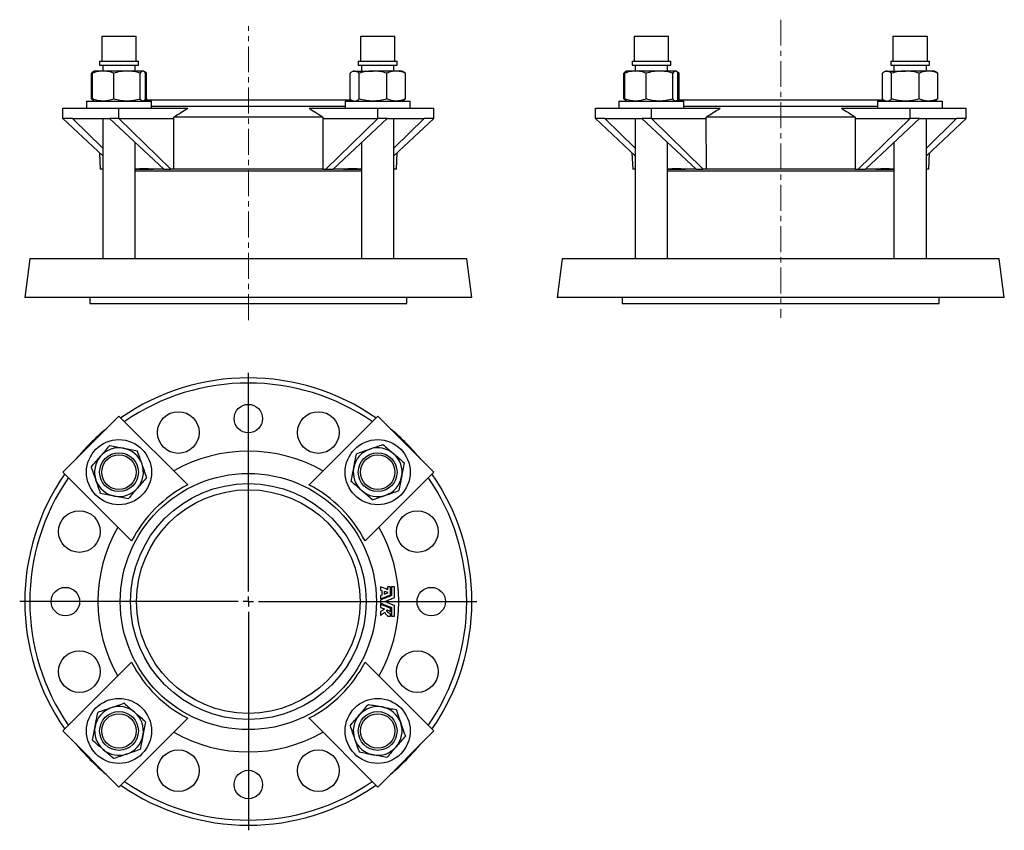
# Model space of a CAD drawing. Header units: millimetres. Extents: x 70 to 555, y 16 to 415.
import ezdxf

# ---------------------------------------------------------------- set-up
doc = ezdxf.new("R2010")
doc.units = ezdxf.units.MM
doc.linetypes.add('CENTERX2', pattern=[20.32, 12.7, -2.54, 2.54, -2.54])
doc.layers.add('FORMAT', color=7, linetype='Continuous')

# ---------------------------------------------------------------- blocks, each defined once
blk = doc.blocks.new('SW_CENTERMARKSYMBOL_0')
at = {"layer": 'FORMAT', "color": 0}
for p, q in [((0, 5), (0, 112.5)), ((-5, 0), (-112.5, 0)), ((0, 0), (-2.5, 0)), ((0, 0), (0, 2.5)), ((0, 0), (0, -2.5)), ((0, 0), (2.5, 0)), ((5, 0), (112.5, 0)), ((0, -5), (0, -112.5))]:
    blk.add_line(p, q, dxfattribs=at)

msp = doc.modelspace()

# ---------------------------------------------------------------- linework, layer by layer
at = {"color": 7, "linetype": 'Continuous', "lineweight": 25}
for p, q in [((110.59, 406.52), (110.59, 394.25)), ((110.59, 406.52), (119.09, 406.52)), ((119.09, 406.52), (127.59, 406.52)), ((127.59, 394.25), (127.59, 406.52)), ((237.87, 406.52), (237.87, 394.25)), ((237.87, 406.52), (254.87, 406.52)), ((254.87, 394.25), (254.87, 406.52)), ((372.54, 406.52), (372.54, 394.25)), ((372.54, 406.52), (381.04, 406.52)), ((381.04, 406.52), (389.54, 406.52)), ((389.54, 394.25), (389.54, 406.52)), ((499.82, 406.52), (499.82, 394.25)), ((499.82, 406.52), (516.82, 406.52)), ((516.82, 394.25), (516.82, 406.52)), ((109.57, 394.25), (109.57, 392.25)), ((109.57, 394.25), (119.09, 394.25)), ((119.09, 394.25), (128.62, 394.25)), ((128.62, 392.25), (128.62, 394.25)), ((236.85, 394.25), (236.85, 392.25)), ((236.85, 394.25), (255.9, 394.25)), ((255.9, 392.25), (255.9, 394.25)), ((371.52, 394.25), (371.52, 392.25)), ((371.52, 394.25), (381.04, 394.25)), ((381.04, 394.25), (390.57, 394.25)), ((390.57, 392.25), (390.57, 394.25)), ((498.8, 394.25), (498.8, 392.25)), ((498.8, 394.25), (517.85, 394.25)), ((517.85, 392.25), (517.85, 394.25)), ((105.49, 375.59), (105.49, 388.25)), ((106.01, 375.59), (106.01, 388.25)), ((106.87, 389.19), (106.39, 388.91)), ((107.09, 389.32), (106.87, 389.19)), ((111.25, 389.32), (107.09, 389.32)), ((109.57, 392.25), (119.09, 392.25)), ((111.09, 392.25), (111.09, 389.32)), ((123.03, 389.32), (111.25, 389.32)), ((116.49, 375.59), (116.49, 388.25)), ((119.09, 392.25), (128.62, 392.25)), ((130.88, 389.32), (123.03, 389.32)), ((127.09, 389.32), (127.09, 392.25)), ((129.58, 375.59), (129.58, 388.25)), ((131.09, 389.32), (130.88, 389.32)), ((131.31, 389.19), (131.09, 389.32)), ((131.8, 388.91), (131.35, 389.18)), ((132.7, 388.25), (131.97, 388.55)), ((132.18, 375.59), (132.18, 388.25)), ((132.7, 375.59), (132.7, 388.25)), ((232.76, 375.59), (232.76, 388.25)), ((234.37, 389.32), (233.67, 388.91)), ((235.04, 389.32), (234.37, 389.32)), ((235.04, 389.32), (244.12, 389.32)), ((236.85, 392.25), (255.9, 392.25)), ((237.31, 375.59), (237.31, 388.25)), ((238.37, 392.25), (238.37, 389.32)), ((255.45, 389.32), (244.12, 389.32)), ((250.92, 375.59), (250.92, 388.25)), ((254.37, 389.32), (254.37, 392.25)), ((258.37, 389.32), (255.45, 389.32)), ((259.08, 388.91), (258.37, 389.32)), ((259.98, 375.59), (259.98, 388.25)), ((367.43, 375.59), (367.43, 388.25)), ((367.95, 375.59), (367.95, 388.25)), ((368.82, 389.19), (368.34, 388.91)), ((369.04, 389.32), (368.82, 389.19)), ((373.19, 389.32), (369.04, 389.32)), ((371.52, 392.25), (381.04, 392.25)), ((373.04, 392.25), (373.04, 389.32)), ((384.98, 389.32), (373.19, 389.32)), ((378.44, 375.59), (378.44, 388.25)), ((381.04, 392.25), (390.57, 392.25)), ((392.83, 389.32), (384.98, 389.32)), ((389.04, 389.32), (389.04, 392.25)), ((391.52, 375.59), (391.52, 388.25)), ((393.04, 389.32), (392.83, 389.32)), ((393.26, 389.19), (393.04, 389.32)), ((393.75, 388.91), (393.3, 389.18)), ((394.65, 388.25), (393.92, 388.55)), ((394.13, 375.59), (394.13, 388.25)), ((394.65, 375.59), (394.65, 388.25)), ((494.71, 375.59), (494.71, 388.25)), ((496.32, 389.32), (495.62, 388.91)), ((496.99, 389.32), (496.32, 389.32)), ((496.99, 389.32), (506.06, 389.32)), ((498.8, 392.25), (517.85, 392.25)), ((499.26, 375.59), (499.26, 388.25)), ((500.32, 392.25), (500.32, 389.32)), ((517.4, 389.32), (506.06, 389.32)), ((512.87, 375.59), (512.87, 388.25)), ((516.32, 389.32), (516.32, 392.25)), ((520.32, 389.32), (517.4, 389.32)), ((521.03, 388.91), (520.32, 389.32)), ((521.93, 375.59), (521.93, 388.25)), ((103.09, 374.52), (103.09, 371.02)), ((103.09, 374.52), (119.78, 374.52)), ((106.39, 374.93), (106.87, 374.65)), ((106.87, 374.65), (107.09, 374.52)), ((119.78, 374.52), (135.09, 374.52)), ((131.09, 374.52), (131.31, 374.65)), ((233.53, 375.02), (131.75, 375.02)), ((132.7, 375.59), (131.97, 375.29)), ((135.09, 371.02), (135.09, 374.52)), ((230.37, 374.52), (230.37, 371.02)), ((230.37, 374.52), (262.37, 374.52)), ((233.67, 374.93), (234.37, 374.52)), ((258.37, 374.52), (259.08, 374.93)), ((262.37, 371.02), (262.37, 374.52)), ((365.04, 374.52), (365.04, 371.02)), ((365.04, 374.52), (381.72, 374.52)), ((368.34, 374.93), (368.82, 374.65)), ((368.82, 374.65), (369.04, 374.52)), ((381.72, 374.52), (397.04, 374.52)), ((393.04, 374.52), (393.26, 374.65)), ((495.47, 375.02), (393.69, 375.02)), ((394.65, 375.59), (393.92, 375.29)), ((397.04, 371.02), (397.04, 374.52)), ((492.32, 374.52), (492.32, 371.02)), ((492.32, 374.52), (524.32, 374.52)), ((495.62, 374.93), (496.32, 374.52)), ((520.32, 374.52), (521.03, 374.93)), ((524.32, 371.02), (524.32, 374.52)), ((91.52, 366.02), (91.52, 371.02)), ((91.52, 371.02), (119.09, 371.02)), ((119.09, 366.02), (119.09, 371.02)), ((119.09, 371.02), (152.89, 371.02)), ((230.37, 371.82), (135.09, 371.82)), ((212.58, 371.02), (246.37, 371.02)), ((246.37, 366.02), (246.37, 371.02)), ((246.37, 371.02), (273.95, 371.02)), ((273.95, 366.02), (273.95, 371.02)), ((353.46, 366.02), (353.46, 371.02)), ((353.46, 371.02), (381.04, 371.02)), ((381.04, 366.02), (381.04, 371.02)), ((381.04, 371.02), (414.84, 371.02)), ((492.32, 371.82), (397.04, 371.82)), ((474.53, 371.02), (508.32, 371.02)), ((508.32, 366.02), (508.32, 371.02)), ((508.32, 371.02), (535.9, 371.02)), ((535.9, 366.02), (535.9, 371.02)), ((96.23, 366.02), (91.52, 366.02)), ((91.52, 366.02), (111.09, 347.69)), ((96.23, 366.02), (114.39, 366.02)), ((111.09, 351.46), (96.23, 366.02)), ((111.09, 366.02), (111.09, 297.02)), ((119.09, 366.02), (114.39, 366.02)), ((114.39, 366.02), (141.08, 341.02)), ((119.09, 366.02), (146.09, 366.02)), ((144.62, 341.02), (119.09, 366.02)), ((146.09, 366.02), (146.07, 366.71)), ((219.4, 366.71), (146.07, 366.71)), ((146.14, 341.02), (146.09, 366.02)), ((219.38, 366.02), (219.32, 341.02)), ((219.4, 366.71), (219.38, 366.02)), ((219.38, 366.02), (246.37, 366.02)), ((246.37, 366.02), (220.85, 341.02)), ((224.39, 341.02), (251.08, 366.02)), ((251.08, 366.02), (246.37, 366.02)), ((251.08, 366.02), (269.24, 366.02)), ((254.37, 297.02), (254.37, 366.02)), ((254.37, 347.69), (273.95, 366.02)), ((269.24, 366.02), (254.37, 351.46)), ((273.95, 366.02), (269.24, 366.02)), ((358.17, 366.02), (353.46, 366.02)), ((353.46, 366.02), (373.04, 347.69)), ((358.17, 366.02), (376.33, 366.02)), ((373.04, 351.46), (358.17, 366.02)), ((373.04, 366.02), (373.04, 297.02)), ((381.04, 366.02), (376.33, 366.02)), ((376.33, 366.02), (403.03, 341.02)), ((381.04, 366.02), (408.04, 366.02)), ((406.57, 341.02), (381.04, 366.02)), ((408.04, 366.02), (408.01, 366.71)), ((481.35, 366.71), (408.01, 366.71)), ((408.09, 341.02), (408.04, 366.02)), ((481.33, 366.02), (481.27, 341.02)), ((481.35, 366.71), (481.33, 366.02)), ((481.33, 366.02), (508.32, 366.02)), ((508.32, 366.02), (482.8, 341.02)), ((486.33, 341.02), (513.03, 366.02)), ((513.03, 366.02), (508.32, 366.02)), ((513.03, 366.02), (531.19, 366.02)), ((516.32, 297.02), (516.32, 366.02)), ((531.19, 366.02), (516.32, 351.46)), ((516.32, 347.69), (535.9, 366.02)), ((535.9, 366.02), (531.19, 366.02)), ((127.09, 297.02), (127.09, 354.12)), ((238.37, 354.12), (238.37, 297.02)), ((389.04, 297.02), (389.04, 354.12)), ((500.32, 354.12), (500.32, 297.02)), ((109.53, 349.15), (109.88, 341.02)), ((255.58, 341.02), (255.94, 349.15)), ((371.48, 349.15), (371.83, 341.02)), ((517.53, 341.02), (517.89, 349.15)), ((111.09, 341.02), (109.88, 341.02)), ((127.09, 341.02), (135.89, 341.02)), ((238.37, 340.02), (127.09, 340.02)), ((141.08, 341.02), (135.89, 341.02)), ((141.08, 341.02), (144.62, 341.02)), ((146.14, 341.02), (144.62, 341.02)), ((219.32, 341.02), (146.14, 341.02)), ((219.32, 341.02), (220.85, 341.02)), ((220.85, 341.02), (224.39, 341.02)), ((229.58, 341.02), (224.39, 341.02)), ((229.58, 341.02), (238.37, 341.02)), ((255.58, 341.02), (254.37, 341.02)), ((373.04, 341.02), (371.83, 341.02)), ((389.04, 341.02), (397.83, 341.02)), ((500.32, 340.02), (389.04, 340.02)), ((403.03, 341.02), (397.83, 341.02)), ((403.03, 341.02), (406.57, 341.02)), ((408.09, 341.02), (406.57, 341.02)), ((481.27, 341.02), (408.09, 341.02)), ((481.27, 341.02), (482.8, 341.02)), ((482.8, 341.02), (486.33, 341.02)), ((491.53, 341.02), (486.33, 341.02)), ((491.53, 341.02), (500.32, 341.02)), ((517.53, 341.02), (516.32, 341.02)), ((75.23, 297.02), (72.73, 278.02)), ((290.23, 297.02), (75.23, 297.02)), ((292.73, 278.02), (290.23, 297.02)), ((337.18, 297.02), (334.68, 278.02)), ((552.18, 297.02), (337.18, 297.02)), ((554.68, 278.02), (552.18, 297.02)), ((292.73, 278.02), (72.73, 278.02)), ((104.73, 278.02), (104.73, 275.02)), ((260.73, 275.02), (260.73, 278.02)), ((554.68, 278.02), (334.68, 278.02)), ((366.68, 278.02), (366.68, 275.02)), ((522.68, 275.02), (522.68, 278.02)), ((104.73, 275.02), (260.73, 275.02)), ((366.68, 275.02), (444.68, 275.02)), ((444.68, 275.02), (522.68, 275.02)), ((119.09, 219.61), (91.52, 192.03)), ((152.89, 185.81), (119.09, 219.61)), ((246.37, 219.61), (212.58, 185.81)), ((273.95, 192.03), (246.37, 219.61)), ((91.52, 192.03), (125.31, 158.23)), ((240.16, 158.23), (273.95, 192.03)), ((247.73, 134.06), (248.49, 133.78)), ((251.5, 132.77), (249.79, 133.42)), ((249.79, 132.07), (251.5, 132.77)), ((252.62, 135.59), (251.25, 135.59)), ((254.59, 135.59), (253.17, 135.59)), ((247.73, 125.54), (249.66, 124.76)), ((250.84, 124.28), (252.62, 123.55)), ((251.25, 121.6), (251.25, 121.19)), ((251.25, 121.19), (252.62, 121.19)), ((253.17, 121.19), (254.59, 121.19)), ((125.31, 98.54), (91.52, 64.75)), ((273.95, 64.75), (240.16, 98.54)), ((119.09, 37.17), (152.89, 70.97)), ((212.58, 70.97), (246.37, 37.17)), ((91.52, 64.75), (119.09, 37.17)), ((246.37, 37.17), (273.95, 64.75))]:
    msp.add_line(p, q, dxfattribs=at)
for centre, radius in [((182.73, 218.39), 7), ((148.29, 211.54), 10.25), ((217.18, 211.54), 10.25), ((119.09, 192.03), 16), ((246.37, 192.03), 16), ((119.09, 192.03), 9.53), ((119.09, 192.03), 8.5), ((246.37, 192.03), 9.53), ((246.37, 192.03), 8.5), ((182.73, 128.39), 63), ((182.73, 128.39), 58), ((182.73, 128.39), 55), ((99.59, 162.83), 10.25), ((265.88, 162.83), 10.25), ((92.73, 128.39), 7), ((272.73, 128.39), 7), ((99.59, 93.95), 10.25), ((265.88, 93.95), 10.25), ((119.09, 64.75), 16), ((246.37, 64.75), 16), ((119.09, 64.75), 9.53), ((119.09, 64.75), 8.5), ((246.37, 64.75), 9.53), ((246.37, 64.75), 8.5), ((148.29, 45.24), 10.25), ((217.18, 45.24), 10.25), ((182.73, 38.39), 7)]:
    msp.add_circle(centre, radius, dxfattribs=at)
for centre, radius, start, end in [((182.73, 128.39), 110, 55.2109, 124.7891), ((182.73, 128.39), 107.5, 55.451, 124.549), ((182.73, 128.39), 110, 129.535, 140.465), ((182.73, 128.39), 110, 39.535, 50.465), ((119.09, 192.03), 12, 79.1609, 139.1609), ((119.09, 192.03), 12, 19.1609, 79.1609), ((246.37, 192.03), 12, 49.1609, 109.1609), ((119.09, 192.03), 12, 139.1609, 199.1609), ((182.73, 128.39), 73.97, 60.2847, 119.7153), ((246.37, 192.03), 12, 109.1609, 169.1609), ((246.37, 192.03), 12, 349.1609, 49.1609), ((119.09, 192.03), 12, 319.1609, 19.1609), ((246.37, 192.03), 12, 169.1609, 229.1609), ((182.73, 128.39), 110, 145.2109, 214.7891), ((182.73, 128.39), 107.5, 145.451, 214.549), ((246.37, 192.03), 12, 289.1609, 349.1609), ((182.73, 128.39), 107.5, 0, 34.549), ((182.73, 128.39), 110, 0, 34.7891), ((119.09, 192.03), 12, 199.1609, 259.1609), ((119.09, 192.03), 12, 259.1609, 319.1609), ((182.73, 128.39), 64.72, 117.4632, 152.5368), ((182.73, 128.39), 64.72, 27.4632, 62.5368), ((246.37, 192.03), 12, 229.1609, 289.1609), ((182.73, 128.39), 73.97, 150.2847, 209.7153), ((182.73, 128.39), 73.97, 330.2847, 29.7153), ((182.73, 128.39), 107.5, 325.451, 0), ((182.73, 128.39), 110, 325.2109, 0), ((182.73, 128.39), 64.72, 207.4632, 242.5368), ((182.73, 128.39), 64.72, 297.4632, 332.5368), ((119.09, 64.75), 12, 109.1609, 169.1609), ((119.09, 64.75), 12, 49.1609, 109.1609), ((119.09, 64.75), 12, 349.1609, 49.1609), ((246.37, 64.75), 12, 79.1609, 139.1609), ((246.37, 64.75), 12, 19.1609, 79.1609), ((246.37, 64.75), 12, 139.1609, 199.1609), ((246.37, 64.75), 12, 319.1609, 19.1609), ((119.09, 64.75), 12, 169.1609, 229.1609), ((182.73, 128.39), 73.97, 240.2847, 299.7153), ((182.73, 128.39), 110, 219.535, 230.465), ((119.09, 64.75), 12, 289.1609, 349.1609), ((246.37, 64.75), 12, 199.1609, 259.1609), ((182.73, 128.39), 110, 309.535, 320.465), ((119.09, 64.75), 12, 229.1609, 289.1609), ((246.37, 64.75), 12, 259.1609, 319.1609), ((182.73, 128.39), 107.5, 235.451, 304.549), ((182.73, 128.39), 110, 235.2109, 304.7891)]:
    msp.add_arc(centre, radius, start, end, dxfattribs=at)
for centre, major_axis, start_param, end_param in [((181.26, 293.3), (69.12, -40.33), 2.481869, 2.657578), ((184.21, 293.3), (69.12, 40.33), 0.484014, 0.659724), ((443.2, 293.3), (69.12, -40.33), 2.481869, 2.657578), ((446.16, 293.3), (69.12, 40.33), 0.484014, 0.659724)]:
    msp.add_ellipse(centre, major_axis=major_axis, ratio=0.374179, start_param=start_param, end_param=end_param, dxfattribs=at)
for points, knots in [([(106.7, 389.07), (106.66, 389.06), (106.53, 389), (106.26, 388.84), (105.89, 388.6), (105.62, 388.37), (105.49, 388.25)], [0, 0, 0, 0, 0.096661, 0.320831, 0.660401, 1, 1, 1, 1]), ([(111.25, 389.32), (110.8, 389.32), (110.36, 389.3), (109.47, 389.2), (109.03, 389.13), (107.72, 388.85), (106.86, 388.58), (106.01, 388.25)], [0, 0, 0, 0, 0.25, 0.25, 0.5, 0.5, 1, 1, 1, 1]), ([(106.01, 388.25), (106.08, 388.35), (106.22, 388.56), (106.43, 388.82), (106.63, 389.02), (106.78, 389.14), (106.85, 389.18), (106.88, 389.19)], [0, 0, 0, 0, 0.2454605, 0.4909894, 0.7363902, 0.9238933, 1, 1, 1, 1]), ([(116.49, 388.25), (115.63, 388.58), (114.77, 388.85), (113.02, 389.22), (112.14, 389.32), (111.25, 389.32)], [0, 0, 0, 0, 0.5, 0.5, 1, 1, 1, 1]), ([(123.03, 389.32), (122.48, 389.32), (121.93, 389.3), (120.81, 389.2), (120.26, 389.12), (118.62, 388.84), (117.55, 388.57), (116.49, 388.25)], [0, 0, 0, 0, 0.25, 0.25, 0.5, 0.5, 1, 1, 1, 1]), ([(129.58, 388.25), (128.51, 388.58), (127.42, 388.85), (125.24, 389.22), (124.14, 389.32), (123.03, 389.32)], [0, 0, 0, 0, 0.5, 0.5, 1, 1, 1, 1]), ([(130.88, 389.32), (130.77, 389.32), (130.66, 389.3), (130.44, 389.2), (130.33, 389.13), (130, 388.85), (129.79, 388.58), (129.58, 388.25)], [0, 0, 0, 0, 0.25, 0.25, 0.5, 0.5, 1, 1, 1, 1]), ([(132.18, 388.25), (131.97, 388.58), (131.76, 388.85), (131.32, 389.22), (131.1, 389.32), (130.88, 389.32)], [0, 0, 0, 0, 0.5, 0.5, 1, 1, 1, 1]), ([(132.7, 388.25), (132.61, 388.33), (132.42, 388.49), (132.13, 388.7), (131.93, 388.84), (131.82, 388.9), (131.8, 388.91)], [0, 0, 0, 0, 0.318558, 0.637359, 0.942297, 1, 1, 1, 1]), ([(232.76, 388.25), (233.13, 388.58), (233.51, 388.85), (234.27, 389.22), (234.65, 389.32), (235.04, 389.32)], [0, 0, 0, 0, 0.5, 0.5, 1, 1, 1, 1]), ([(235.04, 389.32), (235.23, 389.32), (235.42, 389.3), (235.81, 389.2), (236, 389.12), (236.57, 388.84), (236.95, 388.57), (237.31, 388.25)], [0, 0, 0, 0, 0.25, 0.25, 0.5, 0.5, 1, 1, 1, 1]), ([(244.12, 389.32), (243.54, 389.32), (242.96, 389.3), (241.81, 389.2), (241.24, 389.13), (239.54, 388.85), (238.42, 388.58), (237.31, 388.25)], [0, 0, 0, 0, 0.25, 0.25, 0.5, 0.5, 1, 1, 1, 1]), ([(250.92, 388.25), (249.81, 388.58), (248.69, 388.85), (246.42, 389.22), (245.28, 389.32), (244.12, 389.32)], [0, 0, 0, 0, 0.5, 0.5, 1, 1, 1, 1]), ([(255.45, 389.32), (255.07, 389.32), (254.68, 389.3), (253.92, 389.2), (253.54, 389.13), (252.41, 388.85), (251.66, 388.58), (250.92, 388.25)], [0, 0, 0, 0, 0.25, 0.25, 0.5, 0.5, 1, 1, 1, 1]), ([(259.98, 388.25), (259.24, 388.58), (258.5, 388.85), (256.99, 389.22), (256.22, 389.32), (255.45, 389.32)], [0, 0, 0, 0, 0.5, 0.5, 1, 1, 1, 1]), ([(259.08, 388.91), (259.11, 388.9), (259.27, 388.81), (259.57, 388.59), (259.85, 388.36), (259.98, 388.25)], [0, 0, 0, 0, 0.088915, 0.544438, 1, 1, 1, 1]), ([(368.65, 389.07), (368.61, 389.06), (368.48, 389), (368.21, 388.84), (367.84, 388.6), (367.57, 388.37), (367.43, 388.25)], [0, 0, 0, 0, 0.096661, 0.320831, 0.660401, 1, 1, 1, 1]), ([(373.19, 389.32), (372.75, 389.32), (372.3, 389.3), (371.42, 389.2), (370.98, 389.13), (369.67, 388.85), (368.81, 388.58), (367.95, 388.25)], [0, 0, 0, 0, 0.25, 0.25, 0.5, 0.5, 1, 1, 1, 1]), ([(367.95, 388.25), (368.02, 388.35), (368.16, 388.56), (368.38, 388.82), (368.57, 389.02), (368.72, 389.14), (368.8, 389.18), (368.82, 389.19)], [0, 0, 0, 0, 0.2454605, 0.4909894, 0.7363902, 0.9238933, 1, 1, 1, 1]), ([(378.44, 388.25), (377.58, 388.58), (376.71, 388.85), (374.97, 389.22), (374.09, 389.32), (373.19, 389.32)], [0, 0, 0, 0, 0.5, 0.5, 1, 1, 1, 1]), ([(384.98, 389.32), (384.43, 389.32), (383.87, 389.3), (382.76, 389.2), (382.21, 389.12), (380.57, 388.84), (379.49, 388.57), (378.44, 388.25)], [0, 0, 0, 0, 0.25, 0.25, 0.5, 0.5, 1, 1, 1, 1]), ([(391.52, 388.25), (390.46, 388.58), (389.37, 388.85), (387.18, 389.22), (386.09, 389.32), (384.98, 389.32)], [0, 0, 0, 0, 0.5, 0.5, 1, 1, 1, 1]), ([(392.83, 389.32), (392.72, 389.32), (392.61, 389.3), (392.39, 389.2), (392.28, 389.13), (391.95, 388.85), (391.74, 388.58), (391.52, 388.25)], [0, 0, 0, 0, 0.25, 0.25, 0.5, 0.5, 1, 1, 1, 1]), ([(394.13, 388.25), (393.92, 388.58), (393.7, 388.85), (393.27, 389.22), (393.05, 389.32), (392.83, 389.32)], [0, 0, 0, 0, 0.5, 0.5, 1, 1, 1, 1]), ([(394.65, 388.25), (394.56, 388.33), (394.37, 388.49), (394.08, 388.7), (393.87, 388.84), (393.76, 388.9), (393.75, 388.91)], [0, 0, 0, 0, 0.318558, 0.637359, 0.942297, 1, 1, 1, 1]), ([(494.71, 388.25), (495.08, 388.58), (495.46, 388.85), (496.22, 389.22), (496.6, 389.32), (496.99, 389.32)], [0, 0, 0, 0, 0.5, 0.5, 1, 1, 1, 1]), ([(496.99, 389.32), (497.18, 389.32), (497.37, 389.3), (497.76, 389.2), (497.95, 389.12), (498.52, 388.84), (498.89, 388.57), (499.26, 388.25)], [0, 0, 0, 0, 0.25, 0.25, 0.5, 0.5, 1, 1, 1, 1]), ([(506.06, 389.32), (505.49, 389.32), (504.91, 389.3), (503.76, 389.2), (503.19, 389.13), (501.49, 388.85), (500.37, 388.58), (499.26, 388.25)], [0, 0, 0, 0, 0.25, 0.25, 0.5, 0.5, 1, 1, 1, 1]), ([(512.87, 388.25), (511.76, 388.58), (510.63, 388.85), (508.37, 389.22), (507.22, 389.32), (506.06, 389.32)], [0, 0, 0, 0, 0.5, 0.5, 1, 1, 1, 1]), ([(517.4, 389.32), (517.02, 389.32), (516.63, 389.3), (515.86, 389.2), (515.49, 389.13), (514.35, 388.85), (513.61, 388.58), (512.87, 388.25)], [0, 0, 0, 0, 0.25, 0.25, 0.5, 0.5, 1, 1, 1, 1]), ([(521.93, 388.25), (521.19, 388.58), (520.44, 388.85), (518.93, 389.22), (518.17, 389.32), (517.4, 389.32)], [0, 0, 0, 0, 0.5, 0.5, 1, 1, 1, 1]), ([(521.02, 388.91), (521.05, 388.9), (521.22, 388.81), (521.52, 388.59), (521.79, 388.36), (521.93, 388.25)], [0, 0, 0, 0, 0.088915, 0.544438, 1, 1, 1, 1]), ([(106.7, 374.77), (106.66, 374.79), (106.53, 374.84), (106.26, 375), (105.89, 375.25), (105.62, 375.48), (105.49, 375.59)], [0, 0, 0, 0, 0.096661, 0.320831, 0.660401, 1, 1, 1, 1]), ([(111.25, 374.52), (110.8, 374.52), (110.36, 374.55), (109.47, 374.65), (109.03, 374.72), (107.72, 375), (106.86, 375.27), (106.01, 375.59)], [0, 0, 0, 0, 0.25, 0.25, 0.5, 0.5, 1, 1, 1, 1]), ([(106.01, 375.59), (106.08, 375.49), (106.22, 375.28), (106.43, 375.02), (106.63, 374.83), (106.78, 374.71), (106.85, 374.66), (106.88, 374.65)], [0, 0, 0, 0, 0.245461, 0.490989, 0.73639, 0.923893, 1, 1, 1, 1]), ([(116.49, 375.59), (115.63, 375.27), (114.77, 375), (113.02, 374.62), (112.14, 374.52), (111.25, 374.52)], [0, 0, 0, 0, 0.5, 0.5, 1, 1, 1, 1]), ([(123.03, 374.52), (122.48, 374.52), (121.93, 374.55), (120.81, 374.65), (120.26, 374.72), (118.62, 375), (117.55, 375.27), (116.49, 375.59)], [0, 0, 0, 0, 0.25, 0.25, 0.5, 0.5, 1, 1, 1, 1]), ([(129.58, 375.59), (128.51, 375.27), (127.42, 375), (125.24, 374.62), (124.14, 374.52), (123.03, 374.52)], [0, 0, 0, 0, 0.5, 0.5, 1, 1, 1, 1]), ([(130.88, 374.52), (130.77, 374.52), (130.66, 374.55), (130.44, 374.65), (130.33, 374.72), (130, 375), (129.79, 375.27), (129.58, 375.59)], [0, 0, 0, 0, 0.25, 0.25, 0.5, 0.5, 1, 1, 1, 1]), ([(132.18, 375.59), (131.97, 375.27), (131.76, 375), (131.32, 374.62), (131.1, 374.52), (130.88, 374.52)], [0, 0, 0, 0, 0.5, 0.5, 1, 1, 1, 1]), ([(132.7, 375.59), (132.61, 375.51), (132.42, 375.35), (132.17, 375.16), (132.01, 375.06), (131.95, 375.02)], [0, 0, 0, 0, 0.3809239, 0.7621372, 1, 1, 1, 1]), ([(232.76, 375.59), (233.13, 375.27), (233.51, 375), (234.27, 374.62), (234.65, 374.52), (235.04, 374.52)], [0, 0, 0, 0, 0.5, 0.5, 1, 1, 1, 1]), ([(235.04, 374.52), (235.23, 374.52), (235.42, 374.55), (235.81, 374.65), (236, 374.72), (236.57, 375), (236.95, 375.27), (237.31, 375.59)], [0, 0, 0, 0, 0.25, 0.25, 0.5, 0.5, 1, 1, 1, 1]), ([(244.12, 374.52), (243.54, 374.52), (242.96, 374.55), (241.81, 374.65), (241.24, 374.72), (239.54, 375), (238.42, 375.27), (237.31, 375.59)], [0, 0, 0, 0, 0.25, 0.25, 0.5, 0.5, 1, 1, 1, 1]), ([(250.92, 375.59), (249.81, 375.27), (248.69, 375), (246.42, 374.62), (245.28, 374.52), (244.12, 374.52)], [0, 0, 0, 0, 0.5, 0.5, 1, 1, 1, 1]), ([(255.45, 374.52), (255.07, 374.52), (254.68, 374.55), (253.92, 374.65), (253.54, 374.72), (252.41, 375), (251.66, 375.27), (250.92, 375.59)], [0, 0, 0, 0, 0.25, 0.25, 0.5, 0.5, 1, 1, 1, 1]), ([(259.98, 375.59), (259.24, 375.27), (258.5, 375), (256.99, 374.62), (256.22, 374.52), (255.45, 374.52)], [0, 0, 0, 0, 0.5, 0.5, 1, 1, 1, 1]), ([(259.08, 374.93), (259.11, 374.95), (259.27, 375.04), (259.57, 375.25), (259.85, 375.48), (259.98, 375.59)], [0, 0, 0, 0, 0.088915, 0.544438, 1, 1, 1, 1]), ([(368.65, 374.77), (368.61, 374.79), (368.48, 374.84), (368.21, 375), (367.84, 375.25), (367.57, 375.48), (367.43, 375.59)], [0, 0, 0, 0, 0.096661, 0.320831, 0.660401, 1, 1, 1, 1]), ([(373.19, 374.52), (372.75, 374.52), (372.3, 374.55), (371.42, 374.65), (370.98, 374.72), (369.67, 375), (368.81, 375.27), (367.95, 375.59)], [0, 0, 0, 0, 0.25, 0.25, 0.5, 0.5, 1, 1, 1, 1]), ([(367.95, 375.59), (368.02, 375.49), (368.16, 375.28), (368.38, 375.02), (368.57, 374.83), (368.72, 374.71), (368.8, 374.66), (368.82, 374.65)], [0, 0, 0, 0, 0.245461, 0.490989, 0.73639, 0.923893, 1, 1, 1, 1]), ([(378.44, 375.59), (377.58, 375.27), (376.71, 375), (374.97, 374.62), (374.09, 374.52), (373.19, 374.52)], [0, 0, 0, 0, 0.5, 0.5, 1, 1, 1, 1]), ([(384.98, 374.52), (384.43, 374.52), (383.87, 374.55), (382.76, 374.65), (382.21, 374.72), (380.57, 375), (379.49, 375.27), (378.44, 375.59)], [0, 0, 0, 0, 0.25, 0.25, 0.5, 0.5, 1, 1, 1, 1]), ([(391.52, 375.59), (390.46, 375.27), (389.37, 375), (387.18, 374.62), (386.09, 374.52), (384.98, 374.52)], [0, 0, 0, 0, 0.5, 0.5, 1, 1, 1, 1]), ([(392.83, 374.52), (392.72, 374.52), (392.61, 374.55), (392.39, 374.65), (392.28, 374.72), (391.95, 375), (391.74, 375.27), (391.52, 375.59)], [0, 0, 0, 0, 0.25, 0.25, 0.5, 0.5, 1, 1, 1, 1]), ([(394.13, 375.59), (393.92, 375.27), (393.7, 375), (393.27, 374.62), (393.05, 374.52), (392.83, 374.52)], [0, 0, 0, 0, 0.5, 0.5, 1, 1, 1, 1]), ([(394.65, 375.59), (394.56, 375.51), (394.37, 375.35), (394.11, 375.16), (393.96, 375.06), (393.9, 375.02)], [0, 0, 0, 0, 0.3809239, 0.7621372, 1, 1, 1, 1]), ([(494.71, 375.59), (495.08, 375.27), (495.46, 375), (496.22, 374.62), (496.6, 374.52), (496.99, 374.52)], [0, 0, 0, 0, 0.5, 0.5, 1, 1, 1, 1]), ([(496.99, 374.52), (497.18, 374.52), (497.37, 374.55), (497.76, 374.65), (497.95, 374.72), (498.52, 375), (498.89, 375.27), (499.26, 375.59)], [0, 0, 0, 0, 0.25, 0.25, 0.5, 0.5, 1, 1, 1, 1]), ([(506.06, 374.52), (505.49, 374.52), (504.91, 374.55), (503.76, 374.65), (503.19, 374.72), (501.49, 375), (500.37, 375.27), (499.26, 375.59)], [0, 0, 0, 0, 0.25, 0.25, 0.5, 0.5, 1, 1, 1, 1]), ([(512.87, 375.59), (511.76, 375.27), (510.63, 375), (508.37, 374.62), (507.22, 374.52), (506.06, 374.52)], [0, 0, 0, 0, 0.5, 0.5, 1, 1, 1, 1]), ([(517.4, 374.52), (517.02, 374.52), (516.63, 374.55), (515.86, 374.65), (515.49, 374.72), (514.35, 375), (513.61, 375.27), (512.87, 375.59)], [0, 0, 0, 0, 0.25, 0.25, 0.5, 0.5, 1, 1, 1, 1]), ([(521.93, 375.59), (521.19, 375.27), (520.44, 375), (518.93, 374.62), (518.17, 374.52), (517.4, 374.52)], [0, 0, 0, 0, 0.5, 0.5, 1, 1, 1, 1]), ([(521.02, 374.93), (521.05, 374.95), (521.22, 375.04), (521.52, 375.25), (521.79, 375.48), (521.93, 375.59)], [0, 0, 0, 0, 0.088915, 0.544438, 1, 1, 1, 1]), ([(110.02, 199.88), (110.4, 200.32), (110.79, 200.77), (111.55, 201.65), (111.93, 202.09), (113.06, 203.4), (113.81, 204.26), (114.55, 205.12)], [0, 0, 0, 0, 0.25, 0.25, 0.5, 0.5, 1, 1, 1, 1]), ([(114.55, 205.12), (115.66, 204.9), (116.78, 204.69), (119.05, 204.26), (120.19, 204.04), (121.35, 203.81)], [0, 0, 0, 0, 0.5, 0.5, 1, 1, 1, 1]), ([(121.35, 203.81), (121.93, 203.7), (122.51, 203.59), (123.66, 203.37), (124.23, 203.26), (125.93, 202.94), (127.05, 202.72), (128.16, 202.51)], [0, 0, 0, 0, 0.25, 0.25, 0.5, 0.5, 1, 1, 1, 1]), ([(242.44, 203.36), (242.99, 203.56), (243.54, 203.75), (244.66, 204.14), (245.21, 204.33), (246.85, 204.9), (247.92, 205.27), (248.98, 205.64)], [0, 0, 0, 0, 0.25, 0.25, 0.5, 0.5, 1, 1, 1, 1]), ([(248.98, 205.64), (249.84, 204.9), (250.7, 204.15), (252.45, 202.64), (253.33, 201.88), (254.22, 201.11)], [0, 0, 0, 0, 0.5, 0.5, 1, 1, 1, 1]), ([(105.49, 194.63), (106.23, 195.49), (106.97, 196.36), (108.48, 198.1), (109.24, 198.98), (110.02, 199.88)], [0, 0, 0, 0, 0.5, 0.5, 1, 1, 1, 1]), ([(130.43, 195.97), (130.24, 196.52), (130.05, 197.08), (129.66, 198.19), (129.47, 198.74), (128.9, 200.38), (128.52, 201.45), (128.16, 202.51)], [0, 0, 0, 0, 0.25, 0.25, 0.5, 0.5, 1, 1, 1, 1]), ([(234.59, 194.29), (234.7, 194.86), (234.81, 195.44), (235.03, 196.59), (235.14, 197.16), (235.46, 198.86), (235.68, 199.98), (235.89, 201.09)], [0, 0, 0, 0, 0.25, 0.25, 0.5, 0.5, 1, 1, 1, 1]), ([(235.89, 201.09), (236.96, 201.46), (238.05, 201.84), (240.23, 202.6), (241.33, 202.98), (242.44, 203.36)], [0, 0, 0, 0, 0.5, 0.5, 1, 1, 1, 1]), ([(254.22, 201.11), (254.67, 200.72), (255.11, 200.34), (256, 199.57), (256.44, 199.19), (257.75, 198.06), (258.61, 197.32), (259.46, 196.58)], [0, 0, 0, 0, 0.25, 0.25, 0.5, 0.5, 1, 1, 1, 1]), ([(107.76, 188.09), (107.57, 188.64), (107.37, 189.2), (106.99, 190.31), (106.8, 190.86), (106.23, 192.5), (105.85, 193.58), (105.49, 194.63)], [0, 0, 0, 0, 0.25, 0.25, 0.5, 0.5, 1, 1, 1, 1]), ([(132.7, 189.42), (132.33, 190.49), (131.96, 191.58), (131.2, 193.76), (130.81, 194.86), (130.43, 195.97)], [0, 0, 0, 0, 0.5, 0.5, 1, 1, 1, 1]), ([(233.29, 187.48), (233.5, 188.59), (233.71, 189.71), (234.15, 191.98), (234.37, 193.13), (234.59, 194.29)], [0, 0, 0, 0, 0.5, 0.5, 1, 1, 1, 1]), ([(259.46, 196.58), (259.25, 195.46), (259.04, 194.34), (258.6, 192.08), (258.38, 190.93), (258.16, 189.77)], [0, 0, 0, 0, 0.5, 0.5, 1, 1, 1, 1]), ([(132.7, 189.42), (131.96, 188.57), (131.22, 187.7), (129.71, 185.96), (128.95, 185.07), (128.17, 184.18)], [0, 0, 0, 0, 0.5, 0.5, 1, 1, 1, 1]), ([(258.16, 189.77), (258.05, 189.19), (257.94, 188.61), (257.72, 187.47), (257.61, 186.9), (257.28, 185.2), (257.07, 184.08), (256.86, 182.97)], [0, 0, 0, 0, 0.25, 0.25, 0.5, 0.5, 1, 1, 1, 1]), ([(110.03, 181.55), (109.66, 182.61), (109.29, 183.7), (108.53, 185.89), (108.14, 186.98), (107.76, 188.09)], [0, 0, 0, 0, 0.5, 0.5, 1, 1, 1, 1]), ([(128.17, 184.18), (127.79, 183.74), (127.4, 183.29), (126.64, 182.41), (126.26, 181.97), (125.13, 180.66), (124.38, 179.8), (123.64, 178.94)], [0, 0, 0, 0, 0.25, 0.25, 0.5, 0.5, 1, 1, 1, 1]), ([(238.53, 182.95), (238.08, 183.33), (237.64, 183.72), (236.75, 184.48), (236.31, 184.86), (235, 186), (234.14, 186.74), (233.29, 187.48)], [0, 0, 0, 0, 0.25, 0.25, 0.5, 0.5, 1, 1, 1, 1]), ([(116.84, 180.24), (116.26, 180.35), (115.68, 180.46), (114.53, 180.68), (113.96, 180.79), (112.26, 181.12), (111.14, 181.33), (110.03, 181.55)], [0, 0, 0, 0, 0.25, 0.25, 0.5, 0.5, 1, 1, 1, 1]), ([(123.64, 178.94), (122.53, 179.15), (121.41, 179.37), (119.14, 179.8), (118, 180.02), (116.84, 180.24)], [0, 0, 0, 0, 0.5, 0.5, 1, 1, 1, 1]), ([(243.77, 178.42), (242.91, 179.16), (242.05, 179.91), (240.3, 181.42), (239.42, 182.18), (238.53, 182.95)], [0, 0, 0, 0, 0.5, 0.5, 1, 1, 1, 1]), ([(243.77, 178.42), (244.83, 178.79), (245.92, 179.17), (248.11, 179.93), (249.21, 180.31), (250.31, 180.69)], [0, 0, 0, 0, 0.5, 0.5, 1, 1, 1, 1]), ([(250.31, 180.69), (250.87, 180.89), (251.42, 181.08), (252.53, 181.47), (253.09, 181.66), (254.73, 182.23), (255.8, 182.6), (256.86, 182.97)], [0, 0, 0, 0, 0.25, 0.25, 0.5, 0.5, 1, 1, 1, 1]), ([(247.73, 135.59), (247.73, 135.33), (247.73, 134.83), (247.73, 134.32), (247.73, 134.06)], [0, 0, 0, 0, 0.500161, 1, 1, 1, 1]), ([(247.73, 129.7), (248.55, 130.03), (250.18, 130.69), (251.81, 131.36), (252.62, 131.69)], [0, 0, 0, 0, 0.5, 1, 1, 1, 1]), ([(247.73, 131.23), (247.73, 130.98), (247.73, 130.47), (247.73, 129.95), (247.73, 129.7)], [0, 0, 0, 0, 0.500052, 1, 1, 1, 1]), ([(249.79, 132.07), (249.79, 132.3), (249.79, 132.75), (249.79, 133.2), (249.79, 133.42)], [0, 0, 0, 0, 0.499802, 1, 1, 1, 1]), ([(251.25, 135.59), (251.25, 135.36), (251.25, 134.91), (251.25, 134.46), (251.25, 134.24)], [0, 0, 0, 0, 0.50013, 1, 1, 1, 1]), ([(252.62, 131.69), (252.62, 132.01), (252.62, 132.66), (252.62, 133.64), (252.62, 134.61), (252.62, 135.26), (252.62, 135.59)], [0, 0, 0, 0, 0.249933, 0.499999, 0.749914, 1, 1, 1, 1]), ([(252.62, 125.09), (251.81, 125.42), (250.18, 126.08), (248.55, 126.75), (247.73, 127.08)], [0, 0, 0, 0, 0.5, 1, 1, 1, 1]), ([(247.73, 127.08), (247.73, 126.82), (247.73, 126.31), (247.73, 125.8), (247.73, 125.54)], [0, 0, 0, 0, 0.4999479, 1, 1, 1, 1]), ([(249.79, 128.39), (250.59, 128.71), (252.19, 129.37), (253.79, 130.02), (254.59, 130.34)], [0, 0, 0, 0, 0.5, 1, 1, 1, 1]), ([(254.59, 126.43), (253.79, 126.76), (252.19, 127.41), (250.59, 128.06), (249.79, 128.39)], [0, 0, 0, 0, 0.5, 1, 1, 1, 1]), ([(249.66, 124.76), (249.33, 124.52), (248.69, 124.04), (248.05, 123.55), (247.73, 123.31)], [0, 0, 0, 0, 0.503106, 1, 1, 1, 1]), ([(247.73, 123.31), (247.73, 123.02), (247.73, 122.42), (247.73, 121.83), (247.73, 121.53)], [0, 0, 0, 0, 0.4998255, 1, 1, 1, 1]), ([(247.73, 121.53), (248.09, 121.8), (248.82, 122.35), (249.54, 122.89), (249.91, 123.17)], [0, 0, 0, 0, 0.49661, 1, 1, 1, 1]), ([(249.91, 123.17), (249.95, 122.98), (250.01, 122.81), (250.17, 122.48), (250.28, 122.33), (250.51, 122.06), (250.65, 121.94), (250.93, 121.74), (251.09, 121.66), (251.25, 121.6)], [0, 0, 0, 0, 0.25, 0.25, 0.5, 0.5, 0.75, 0.75, 1, 1, 1, 1]), ([(252.62, 122.56), (252.4, 122.56), (252.18, 122.6), (251.77, 122.76), (251.58, 122.88), (251.24, 123.19), (251.11, 123.37), (250.96, 123.69), (250.92, 123.81), (250.86, 124.04), (250.84, 124.16), (250.84, 124.28)], [0, 0, 0, 0, 0.25, 0.25, 0.5, 0.5, 0.75, 0.75, 0.875, 0.875, 1, 1, 1, 1]), ([(252.62, 123.55), (252.62, 123.81), (252.62, 124.32), (252.62, 124.83), (252.62, 125.09)], [0, 0, 0, 0, 0.500088, 1, 1, 1, 1]), ([(252.62, 121.19), (252.62, 121.42), (252.62, 121.87), (252.62, 122.33), (252.62, 122.56)], [0, 0, 0, 0, 0.5001269, 1, 1, 1, 1]), ([(121.7, 78.36), (120.64, 77.99), (119.55, 77.61), (117.36, 76.85), (116.26, 76.47), (115.16, 76.08)], [0, 0, 0, 0, 0.5, 0.5, 1, 1, 1, 1]), ([(121.7, 78.36), (122.56, 77.62), (123.42, 76.87), (125.17, 75.36), (126.05, 74.6), (126.94, 73.83)], [0, 0, 0, 0, 0.5, 0.5, 1, 1, 1, 1]), ([(237.3, 72.6), (237.68, 73.04), (238.07, 73.49), (238.83, 74.37), (239.21, 74.81), (240.34, 76.12), (241.09, 76.98), (241.83, 77.84)], [0, 0, 0, 0, 0.25, 0.25, 0.5, 0.5, 1, 1, 1, 1]), ([(241.83, 77.84), (242.94, 77.62), (244.06, 77.41), (246.33, 76.98), (247.47, 76.76), (248.63, 76.54)], [0, 0, 0, 0, 0.5, 0.5, 1, 1, 1, 1]), ([(107.31, 67.01), (107.42, 67.58), (107.53, 68.16), (107.75, 69.31), (107.86, 69.88), (108.18, 71.58), (108.4, 72.7), (108.61, 73.81)], [0, 0, 0, 0, 0.25, 0.25, 0.5, 0.5, 1, 1, 1, 1]), ([(115.16, 76.08), (114.6, 75.89), (114.05, 75.7), (112.93, 75.31), (112.38, 75.12), (110.74, 74.55), (109.67, 74.18), (108.61, 73.81)], [0, 0, 0, 0, 0.25, 0.25, 0.5, 0.5, 1, 1, 1, 1]), ([(126.94, 73.83), (127.39, 73.44), (127.83, 73.06), (128.72, 72.29), (129.16, 71.91), (130.47, 70.78), (131.33, 70.04), (132.18, 69.3)], [0, 0, 0, 0, 0.25, 0.25, 0.5, 0.5, 1, 1, 1, 1]), ([(248.63, 76.54), (249.21, 76.42), (249.79, 76.31), (250.94, 76.09), (251.51, 75.98), (253.21, 75.66), (254.32, 75.44), (255.44, 75.23)], [0, 0, 0, 0, 0.25, 0.25, 0.5, 0.5, 1, 1, 1, 1]), ([(255.44, 75.23), (255.81, 74.17), (256.18, 73.08), (256.94, 70.89), (257.33, 69.79), (257.71, 68.69)], [0, 0, 0, 0, 0.5, 0.5, 1, 1, 1, 1]), ([(132.18, 69.3), (131.97, 68.18), (131.76, 67.06), (131.32, 64.8), (131.1, 63.65), (130.88, 62.49)], [0, 0, 0, 0, 0.5, 0.5, 1, 1, 1, 1]), ([(232.76, 67.35), (233.51, 68.21), (234.25, 69.08), (235.76, 70.82), (236.52, 71.7), (237.3, 72.6)], [0, 0, 0, 0, 0.5, 0.5, 1, 1, 1, 1]), ([(257.71, 68.69), (257.9, 68.13), (258.09, 67.58), (258.48, 66.47), (258.67, 65.91), (259.24, 64.27), (259.62, 63.2), (259.98, 62.14)], [0, 0, 0, 0, 0.25, 0.25, 0.5, 0.5, 1, 1, 1, 1]), ([(106.01, 60.2), (106.22, 61.31), (106.43, 62.44), (106.87, 64.7), (107.09, 65.85), (107.31, 67.01)], [0, 0, 0, 0, 0.5, 0.5, 1, 1, 1, 1]), ([(232.76, 67.35), (233.13, 66.29), (233.51, 65.2), (234.27, 63.02), (234.65, 61.92), (235.04, 60.81)], [0, 0, 0, 0, 0.5, 0.5, 1, 1, 1, 1]), ([(111.25, 55.67), (110.8, 56.06), (110.36, 56.44), (109.47, 57.21), (109.03, 57.58), (107.72, 58.72), (106.86, 59.46), (106.01, 60.2)], [0, 0, 0, 0, 0.25, 0.25, 0.5, 0.5, 1, 1, 1, 1]), ([(130.88, 62.49), (130.77, 61.92), (130.66, 61.34), (130.44, 60.19), (130.33, 59.62), (130, 57.92), (129.79, 56.8), (129.58, 55.69)], [0, 0, 0, 0, 0.25, 0.25, 0.5, 0.5, 1, 1, 1, 1]), ([(235.04, 60.81), (235.23, 60.26), (235.42, 59.7), (235.81, 58.59), (236, 58.04), (236.57, 56.4), (236.95, 55.32), (237.31, 54.27)], [0, 0, 0, 0, 0.25, 0.25, 0.5, 0.5, 1, 1, 1, 1]), ([(259.98, 62.14), (259.24, 61.29), (258.5, 60.42), (256.99, 58.68), (256.22, 57.8), (255.45, 56.9)], [0, 0, 0, 0, 0.5, 0.5, 1, 1, 1, 1]), ([(116.49, 51.14), (115.63, 51.88), (114.77, 52.63), (113.02, 54.14), (112.14, 54.9), (111.25, 55.67)], [0, 0, 0, 0, 0.5, 0.5, 1, 1, 1, 1]), ([(123.03, 53.41), (122.48, 53.22), (121.93, 53.03), (120.81, 52.64), (120.26, 52.45), (118.62, 51.88), (117.55, 51.51), (116.49, 51.14)], [0, 0, 0, 0, 0.25, 0.25, 0.5, 0.5, 1, 1, 1, 1]), ([(129.58, 55.69), (128.51, 55.32), (127.42, 54.94), (125.24, 54.18), (124.14, 53.8), (123.03, 53.41)], [0, 0, 0, 0, 0.5, 0.5, 1, 1, 1, 1]), ([(244.12, 52.96), (243.54, 53.07), (242.96, 53.18), (241.81, 53.4), (241.24, 53.51), (239.54, 53.84), (238.42, 54.05), (237.31, 54.27)], [0, 0, 0, 0, 0.25, 0.25, 0.5, 0.5, 1, 1, 1, 1]), ([(255.45, 56.9), (255.07, 56.46), (254.68, 56.01), (253.92, 55.13), (253.54, 54.69), (252.41, 53.38), (251.66, 52.52), (250.92, 51.66)], [0, 0, 0, 0, 0.25, 0.25, 0.5, 0.5, 1, 1, 1, 1]), ([(250.92, 51.66), (249.81, 51.87), (248.69, 52.09), (246.42, 52.52), (245.28, 52.74), (244.12, 52.96)], [0, 0, 0, 0, 0.5, 0.5, 1, 1, 1, 1])]:
    msp.add_open_spline(points, degree=3, knots=knots, dxfattribs=at)
for points in [[(146.07, 366.71), (148.34, 368.15), (150.61, 369.59), (152.89, 371.02)], [(212.58, 371.02), (214.86, 369.59), (217.13, 368.15), (219.4, 366.71)], [(408.01, 366.71), (410.29, 368.15), (412.56, 369.59), (414.84, 371.02)], [(474.53, 371.02), (476.8, 369.59), (479.08, 368.15), (481.35, 366.71)], [(251.25, 134.24), (250.08, 134.69), (248.91, 135.14), (247.73, 135.59)], [(248.49, 131.54), (248.24, 131.44), (247.99, 131.34), (247.73, 131.23)], [(253.17, 131.32), (251.36, 130.58), (249.55, 129.84), (247.73, 129.11)], [(248.49, 133.78), (248.49, 133.03), (248.49, 132.29), (248.49, 131.54)], [(253.17, 135.59), (253.17, 134.17), (253.17, 132.74), (253.17, 131.32)], [(254.59, 130.34), (254.59, 132.09), (254.59, 133.84), (254.59, 135.59)], [(247.73, 129.11), (247.73, 128.87), (247.73, 128.39), (247.73, 127.91), (247.73, 127.67)], [(247.73, 127.67), (249.55, 126.93), (251.36, 126.2), (253.17, 125.46)], [(254.59, 121.19), (254.59, 122.94), (254.59, 124.69), (254.59, 126.43)], [(253.17, 125.46), (253.17, 124.04), (253.17, 122.61), (253.17, 121.19)]]:
    msp.add_open_spline(points, degree=3, dxfattribs=at)
at = {"layer": 'FORMAT', "linetype": 'CENTERX2', "lineweight": 18}
for p, q in [((444.68, 414.58), (444.68, 267.97)), ((182.73, 266.86), (182.73, 411.48))]:
    msp.add_line(p, q, dxfattribs=at)

# ---------------------------------------------------------------- block references
at = {"layer": 'FORMAT'}
msp.add_blockref('SW_CENTERMARKSYMBOL_0', (182.73, 128.39), dxfattribs=at)

doc.saveas('drawing.dxf')
